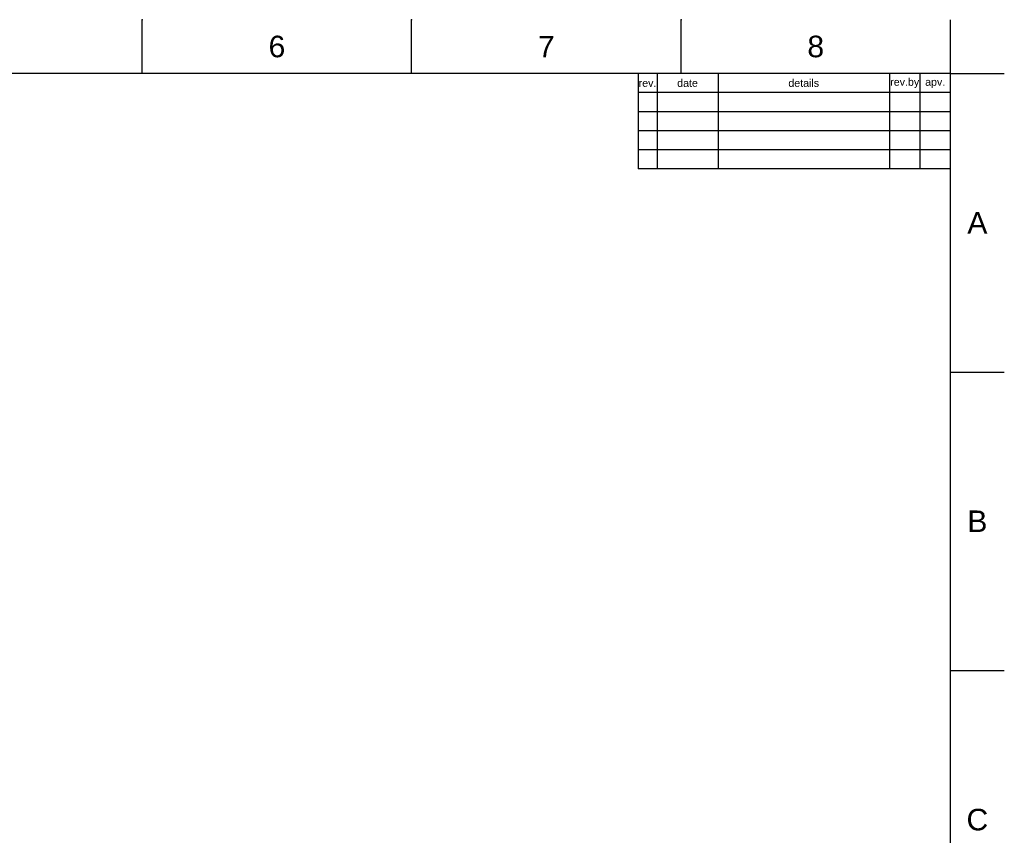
# Model space of a CAD drawing. Header units: millimetres. Extents: x 580 to 2065, y -13 to 1037.
# Tile 8 of 8: x 1419 to 2065, y 502 to 1037. Entities that reach past the tile are written whole.
import ezdxf

# ---------------------------------------------------------------- set-up
doc = ezdxf.new("R2010")
doc.units = ezdxf.units.MM
doc.header["$LTSCALE"] = 0.1
doc.layers.add('FORM', color=7, linetype='Continuous')
doc.layers.add('TEXT', color=2, linetype='Continuous')
doc.styles.get("Standard").update_dxf_attribs({"font": 'arial_0.ttf'})

msp = doc.modelspace()

# ---------------------------------------------------------------- linework, layer by layer
for p, q in [((1499.05, 1001.37), (1499.05, 1036.73)), ((1675.82, 1001.37), (1675.82, 1036.73)), ((1852.58, 1001.37), (1852.58, 1036.73)), ((2029.35, 1001.37), (2029.35, 1036.73)), ((2029.35, 1001.37), (615.21, 1001.37)), ((2029.35, 22.08), (2029.35, 1001.37)), ((2029.35, 1001.37), (2064.71, 1001.37)), ((2029.35, 805.52), (2064.71, 805.52)), ((2029.35, 609.66), (2064.71, 609.66))]:
    msp.add_line(p, q)
for p in [(1499.05, 1036.73), (1675.82, 1036.73), (1852.58, 1036.73), (2029.35, 805.52), (2029.35, 609.66)]:
    msp.add_point(p)
at = {"layer": 'FORM'}
for p, q in [((1824.35, 1001.37), (1824.35, 938.87)), ((1836.85, 1001.37), (1836.85, 938.87)), ((1876.85, 1001.37), (1876.85, 938.87)), ((1989.35, 1001.37), (1989.35, 938.87)), ((2009.35, 1001.37), (2009.35, 938.87)), ((2029.35, 988.87), (1824.35, 988.87)), ((2029.35, 976.37), (1824.35, 976.37)), ((2029.35, 963.87), (1824.35, 963.87)), ((2029.35, 951.37), (1824.35, 951.37)), ((2029.35, 938.87), (1824.35, 938.87))]:
    msp.add_line(p, q, dxfattribs=at)

# ---------------------------------------------------------------- texts
at = {"char_height": 14.14, "attachment_point": 5}
for s, width, insert in [('6', 50, (1587.43, 1019.05)), ('7', 50, (1764.2, 1019.05)), ('8', 50, (1940.97, 1019.05)), ('A', 10, (2047.03, 903.44)), ('B', 10, (2047.03, 707.59)), ('C', 10, (2047.03, 511.73))]:
    msp.add_mtext_dynamic_manual_height_columns(s, width=width, gutter_width=12.5, heights=[0], dxfattribs=dict(at, insert=insert))
at = {"layer": 'TEXT', "char_height": 5, "attachment_point": 5}
for s, width, insert in [('rev.', 5, (1830.6, 995.12)), ('date', 16, (1856.85, 995.12)), ('details', 45, (1933.1, 995.12)), ('rev.by', 8, (1999.35, 995.12)), ('apv.', 8, (2019.35, 995.12))]:
    msp.add_mtext_dynamic_manual_height_columns(s, width=width, gutter_width=12.5, heights=[0], dxfattribs=dict(at, insert=insert))

doc.saveas('drawing.dxf')
